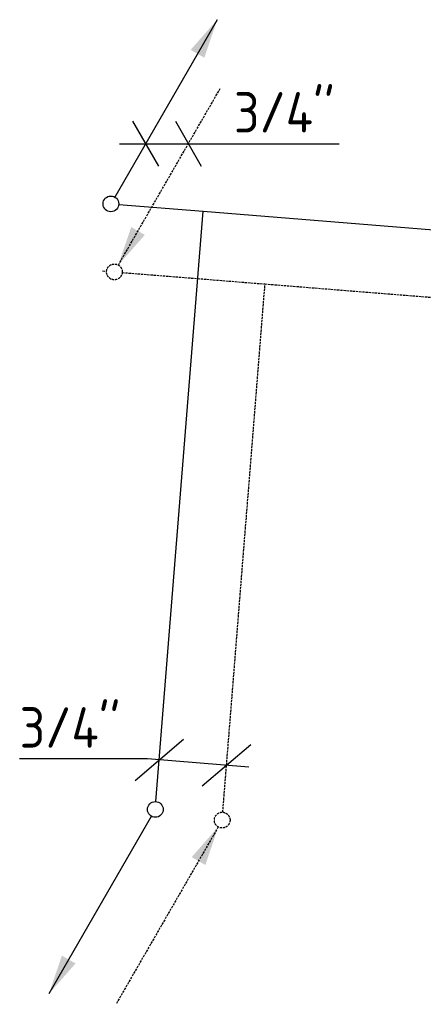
# Model space of a CAD drawing. Header units: millimetres. Extents: x -17664 to 48661, y -98 to 70975.
# Tile 55 of 62: x 1733 to 2630, y 54013 to 56200. Entities that reach past the tile are written whole.
import ezdxf

# ---------------------------------------------------------------- set-up
doc = ezdxf.new("R2010")
doc.units = ezdxf.units.MM
for name, pattern in [('2322107', [2000, 1000, 1000]), ('2322107_a', [2000, 1000, 1000]), ('2322108', [7, 5, -2]), ('2322108_a', [7, 5, -2])]:
    doc.linetypes.add(name, pattern=pattern)
for name, color, linetype in [('WL561---_AANVOER', 1, '2322107'), ('WL561---_RETOUR', 5, '2322108'), ('WM561---_RETOUR', 1, 'Continuous'), ('WM570---_RETOUR', 1, 'Continuous')]:
    doc.layers.add(name, color=color, linetype=linetype)
doc.styles.add('STABICAD-018', font='ISOCP.SHX', dxfattribs={"height": 90})

# ---------------------------------------------------------------- blocks, each defined once
blk = doc.blocks.new('*U1081')
at = {"linetype": '2322107'}
blk.add_hatch(color=2, dxfattribs=at).paths.add_polyline_path([(-236.3, -409.2), (-207.7, -324.7), (-177.3, -342.2)], flags=0)
at = {"color": 0, "linetype": '2322107'}
blk.add_line((0, 0), (0, 0, 1), dxfattribs=at)
at = {"color": 2, "linetype": '2322107_a'}
blk.add_line((-236.3, -409.2, 1), (-8.7, -15.2, 1), dxfattribs=at)
at = {"color": 2, "linetype": '2322107'}
blk.add_circle((0, 0, 1), 17.5, dxfattribs=at)
at = {"layer": 'WM570---_RETOUR', "color": 2, "style": 'STABICAD-018'}
for tag, p in [('SECTIONCODE', (2034.4, 54595.9, 149)), ('POSITIONCODE', (2034.4, 54595.9, 149)), ('CODE', (2034.4, 54545.9, -1)), ('FLOORCODE', (2084.4, 54445.9, -1))]:
    blk.add_attdef(tag, p, '', height=1.2, dxfattribs=at)
blk = doc.blocks.new('*U1079')
at = {"linetype": '2322108'}
blk.add_hatch(color=2, dxfattribs=at).paths.add_polyline_path([(-8.8, -15.2), (-37.3, -99.7), (-67.7, -82.2)], flags=0)
at = {"color": 0, "linetype": '2322108'}
blk.add_line((0, 0), (0, 0, 1), dxfattribs=at)
at = {"color": 2, "linetype": '2322108_a'}
blk.add_line((-8.8, -15.2, 1), (-236.2, -409.2, 1), dxfattribs=at)
at = {"color": 0, "linetype": '2322108'}
blk.add_circle((0, 0, 1), 17.5, dxfattribs=at)
at = {"color": 2, "linetype": '2322108'}
blk.add_circle((0, 0, 1), 17.5, dxfattribs=at)
at = {"layer": 'WM570---_RETOUR', "color": 2, "style": 'STABICAD-018'}
for tag, p in [('SECTIONCODE', (2183, 54572.2, 149)), ('POSITIONCODE', (2183, 54572.2, 149)), ('CODE', (2183, 54522.2, -1)), ('FLOORCODE', (2233, 54422.2, -1))]:
    blk.add_attdef(tag, p, '', height=1.2, dxfattribs=at)
blk = doc.blocks.new('*U1084')
at = {"color": 0, "linetype": 'Continuous'}
for p, q in [((-203.4, -33.9), (-95.7, 57.8)), ((-53.8, -45.9), (53.8, 45.9)), ((-175.9, 14.1), (-459.9, 14.1)), ((49.8, -4), (-175.9, 14.1))]:
    blk.add_line(p, q, dxfattribs=at)
at = {"color": 0, "linetype": 'Continuous', "style": 'STABICAD-018'}
blk.add_text("3/4''", height=90, dxfattribs=at).set_placement((-459.9, 39.1))
at = {"layer": 'WM570---_RETOUR', "color": 2, "style": 'STABICAD-018'}
blk.add_attdef('CODE', (2192.7, 54543.9), '', height=1.2, dxfattribs=at)
blk = doc.blocks.new('*U1078')
at = {"linetype": '2322108'}
blk.add_hatch(color=2, dxfattribs=at).paths.add_polyline_path([(8.8, 15.2), (37.3, 99.7), (67.7, 82.2)], flags=0)
at = {"color": 2, "linetype": '2322108_a'}
blk.add_line((8.8, 15.2, 3000), (236.3, 409.2, 3000), dxfattribs=at)
at = {"color": 0, "linetype": '2322108'}
blk.add_line((0, 0), (0, 0, 3000), dxfattribs=at)
at = {"color": 2, "linetype": '2322108'}
blk.add_circle((0, 0, 3000), 17.5, dxfattribs=at)
at = {"layer": 'WM570---_RETOUR', "color": 2, "style": 'STABICAD-018'}
for tag, p in [('SECTIONCODE', (1943.4, 55790, 1499.5)), ('POSITIONCODE', (1943.4, 55790, 1499.5)), ('CODE', (1943.4, 55740)), ('FLOORCODE', (1993.4, 55640))]:
    blk.add_attdef(tag, p, '', height=1.2, dxfattribs=at)
blk = doc.blocks.new('*U1080')
at = {"linetype": '2322107'}
blk.add_hatch(color=2, dxfattribs=at).paths.add_polyline_path([(236.3, 409.2), (207.7, 324.7), (177.3, 342.2)], flags=0)
at = {"color": 2, "linetype": '2322107_a'}
blk.add_line((236.3, 409.2, 3000), (8.7, 15.2, 3000), dxfattribs=at)
at = {"color": 0, "linetype": '2322107'}
blk.add_line((0, 0), (0, 0, 3000), dxfattribs=at)
at = {"color": 2, "linetype": '2322107'}
blk.add_circle((0, 0, 3000), 17.5, dxfattribs=at)
at = {"layer": 'WM570---_RETOUR', "color": 2, "style": 'STABICAD-018'}
for tag, p in [('SECTIONCODE', (1935.6, 55941.1, 1499.5)), ('POSITIONCODE', (1935.6, 55941.1, 1499.5)), ('CODE', (1935.6, 55891.1)), ('FLOORCODE', (1985.6, 55791.1))]:
    blk.add_attdef(tag, p, '', height=1.2, dxfattribs=at)
blk = doc.blocks.new('*U1082')
at = {"color": 0, "linetype": 'Continuous'}
for p, q in [((-28.9, 50), (28.9, -50)), ((66.2, 50), (123.9, -50)), ((-57.7, 0), (146.5, 0)), ((146.5, 0), (430.5, 0))]:
    blk.add_line(p, q, dxfattribs=at)
at = {"color": 0, "linetype": 'Continuous', "style": 'STABICAD-018'}
blk.add_text("3/4''", height=90, dxfattribs=at).set_placement((196.5, 25))
at = {"layer": 'WM570---_RETOUR', "color": 2, "style": 'STABICAD-018'}
blk.add_attdef('CODE', (2012.7, 55924.6, 3000), '', height=1.2, dxfattribs=at)

msp = doc.modelspace()

# ---------------------------------------------------------------- linework, layer by layer
at = {"layer": 'WL561---_AANVOER', "linetype": '2322107'}
for p, q in [((1953, 55789.7), (2140.7, 55774.7)), ((2035.8, 54463.3), (2140.7, 55774.7)), ((2140.7, 55774.7), (8981.2, 55227.3))]:
    msp.add_line(p, q, dxfattribs=at)
at = {"layer": 'WL561---_RETOUR', "linetype": '2322108'}
for p, q in [((1917.2, 55642.1), (1926, 55641.4)), ((1960.8, 55638.6), (2278.3, 55613.2)), ((2184.4, 54439.6), (2278.3, 55613.2)), ((2278.3, 55613.2), (9118.8, 55065.9)), ((2184.4, 54439.6), (2184.7, 54443.7))]:
    msp.add_line(p, q, dxfattribs=at)

# ---------------------------------------------------------------- block references
at = {"layer": 'WL561---_AANVOER', "linetype": '2322107'}
for name, p in [('*U1080', (1935.6, 55791.1)), ('*U1081', (2034.4, 54445.9, -1))]:
    msp.add_blockref(name, p, dxfattribs=at)
at = {"layer": 'WL561---_RETOUR', "linetype": '2322108'}
for name, p in [('*U1078', (1943.4, 55640)), ('*U1079', (2183, 54422.2, -1))]:
    msp.add_blockref(name, p, dxfattribs=at)
at = {"layer": 'WM561---_RETOUR', "linetype": 'Continuous'}
for name, p in [('*U1082', (2012.7, 55924.6, 3000)), ('*U1084', (2192.7, 54543.9))]:
    msp.add_blockref(name, p, dxfattribs=at)

doc.saveas('drawing.dxf')
